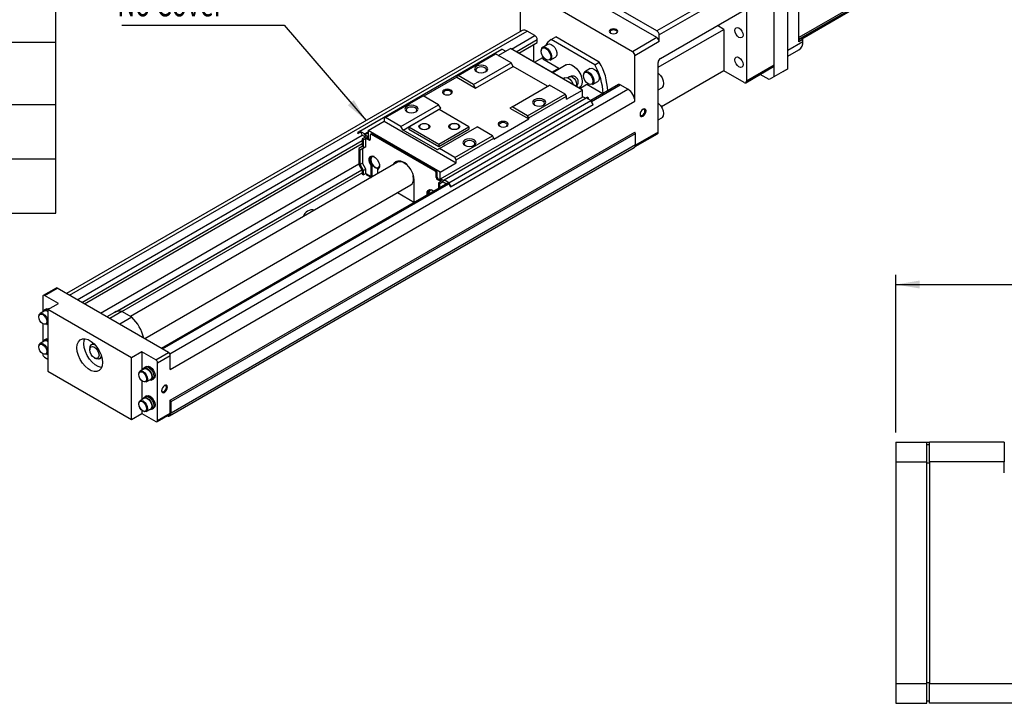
# Paper-space layout 'Layout1' of a CAD drawing. Extents: x 11 to 421, y 5 to 275.
# Tile 3 of 7: x 105 to 205, y 152 to 222. Entities that reach past the tile are written whole.
import ezdxf
from ezdxf.enums import TextEntityAlignment as Align

# ---------------------------------------------------------------- set-up
doc = ezdxf.new("R2010")
doc.units = 0
doc.layers.get('0').update_dxf_attribs({"linetype": 'CONTINUOUS'})
doc.dimstyles.new('SLDDIMSTYLE0', dxfattribs={"dimtxt": 2.116667, "dimasz": 2.4, "dimexe": 0, "dimexo": 0.0625, "dimgap": 0.529167, "dimtad": 0, "dimlfac": 2, "dimrnd": 1e-09, "dimzin": 12, "dimsah": 1, "dimcen": 0.09, "dimazin": 3, "dimtfac": 1, "dimtofl": 0, "dimtmove": 0, "dimatfit": 3})

# ---------------------------------------------------------------- blocks, each defined once
blk = doc.blocks.new('SW_TABLEANNOTATION_5')
at = {"color": 0, "linetype": 'CONTINUOUS'}
for p, q in [((0, 0), (0, -68.214)), ((93.107, 0), (0, 0)), ((93.107, -68.214), (93.107, 0)), ((0, -5.526), (93.107, -5.526)), ((35.028, -5.526), (35.028, -31.156)), ((56.027, -5.526), (56.027, -68.214)), ((0, -11.051), (93.107, -11.051)), ((74.311, -11.051), (74.311, -68.214)), ((0, -16.577), (93.107, -16.577)), ((0, -25.631), (93.107, -25.631)), ((0, -31.156), (93.107, -31.156)), ((0, -36.682), (93.107, -36.682)), ((35.028, -36.682), (35.028, -68.214)), ((0, -42.061), (35.028, -42.061)), ((56.027, -42.061), (93.107, -42.061)), ((0, -50.856), (35.028, -50.856)), ((74.311, -50.856), (93.107, -50.856)), ((0, -57.163), (35.028, -57.163)), ((56.027, -57.163), (93.107, -57.163)), ((0, -62.688), (93.107, -62.688)), ((0, -68.214), (93.107, -68.214))]:
    blk.add_line(p, q, dxfattribs=at)
for s, height, width, p in [('Technical Data', 3.5, 0.7, (29.561, -5.467)), ('Unit', 2.6458, 0.7, (42.387, -10.384)), ('Value', 2.6458, 0.7, (69.557, -10.384)), ('Ball Screw Lead', 2.64583, 0.653333, (4.077, -15.909)), ('2', 2.646, 0.7, (64.192, -15.909)), ('6', 2.646, 0.7, (82.731, -15.909)), ('mm', 2.6458, 0.7, (42.22, -15.909)), ('Max. Velocity      ', 2.64583, 0.571053, (5.934, -21.104)), ('mm/s', 2.6458, 0.7, (40.765, -22.868)), ('100', 2.6458, 0.7, (62.237, -22.868)), ('300', 2.6458, 0.7, (80.776, -22.868)), ('(w/ 17L30)', 2.6458, 0.7, (8.761, -24.632)), ('Force (w/ 17L30)', 2.64583, 0.65625, (3.444, -30.489)), ('1600', 2.6458, 0.7, (61.259, -30.489)), ('N', 2.646, 0.7, (44.222, -30.489)), ('555', 2.6458, 0.7, (80.776, -30.489)), ('Standard', 2.6458, 0.7, (57.259, -36.014)), ('P Grade', 2.6458, 0.7, (76.548, -36.014)), ('Repeatability', 2.64583, 0.7, (6.134, -41.135)), ('%%p', 2.6458, 0.7, (60.488, -41.135)), ('0.01', 2.6458, 0.7, (63.01, -41.135)), ('%%p', 2.6458, 0.7, (78.05, -41.135)), ('0.003', 2.6458, 0.7, (80.573, -41.135)), ('Positioning ', 2.64583, 0.7, (8.486, -46.459)), ('No ', 2.6458, 0.7, (62.709, -47.848)), ('0.02', 2.6458, 0.7, (80.289, -48.222)), ('Accuracy', 2.6458, 0.7, (9.028, -49.986)), ('standard ', 2.6458, 0.7, (57.455, -51.376)), ('mm', 2.6458, 0.7, (42.22, -51.449)), ('defined', 2.6458, 0.7, (58.479, -54.904)), ('Running Parallelism', 2.64583, 0.7, (1.237, -55.773)), ('0.01', 2.6458, 0.7, (80.289, -55.773)), ('Backlash', 2.6458, 0.7, (9.954, -62.021)), ('0.02', 2.6458, 0.7, (61.749, -62.021)), ('0.003', 2.6458, 0.7, (79.311, -62.021)), ('Starting Torque', 2.64583, 0.7, (4.74, -67.215)), ('N/cm', 2.6458, 0.7, (40.655, -67.215)), ('1.5', 2.6458, 0.7, (62.727, -67.215)), ('4', 2.646, 0.7, (82.731, -67.215))]:
    blk.add_text(s, height=height, dxfattribs=dict(at, width=width)).set_placement(p, align=Align.BOTTOM_LEFT)
blk = doc.blocks.new('_D_55')
at = {"color": 7, "linetype": 'CONTINUOUS'}
for p, q in [((194.256, 179.865), (194.256, 195.865)), ((369.906, 167.865), (369.906, 195.865)), ((194.256, 194.865), (281.011, 194.865)), ((369.906, 194.865), (283.151, 194.865))]:
    blk.add_line(p, q, dxfattribs=at)
for points in [[(194.256, 194.865), (196.656, 194.465), (196.656, 195.265)], [(369.906, 194.865), (367.506, 195.265), (367.506, 194.465)]]:
    blk.add_solid(points, dxfattribs=at)
at = {"color": 7, "linetype": 'CONTINUOUS', "width": 0.7}
blk.add_text('L', height=2.117, dxfattribs=at).set_placement((281.428, 193.184, 26.163), align=Align.BOTTOM_LEFT)
blk = doc.blocks.new('SW_NOTE_7')
at = {"color": 0, "linetype": 'CONTINUOUS'}
for p, q in [((-24.809, 9.669), (-8.32, 9.669)), ((-8.32, 9.669), (0, 0))]:
    blk.add_line(p, q, dxfattribs=at)
blk.add_solid([(0, 0), (-1.262, 2.08), (-1.869, 1.558)], dxfattribs=at)
at = {"color": 0, "linetype": 'CONTINUOUS', "width": 0.7}
blk.add_text('No Cover', height=2.6458, dxfattribs=at).set_placement((-25.261, 9.753), align=Align.BOTTOM_LEFT)

psp = doc.layouts.get("Layout1")

# ---------------------------------------------------------------- linework, layer by layer
at = {"color": 7, "linetype": 'CONTINUOUS'}
for p, q in [((170.0125, 220.6016), (158.8403, 227.0512)), ((181.6798, 227.337), (170.0125, 220.6016)), ((181.9155, 226.9287), (170.2483, 220.1933)), ((181.9155, 217.1302), (181.9155, 226.9287)), ((183.2826, 216.749), (183.2826, 227.0919)), ((184.3904, 219.4978), (184.3904, 227.5271)), ((170.0125, 219.9211), (158.8403, 226.3708)), ((156.1297, 224.8059), (156.1297, 220.5171)), ((167.5377, 218.4924), (156.3654, 224.9421)), ((184.71, 219.7896), (191.0865, 223.4706)), ((170.3661, 217.8118), (178.8514, 222.7102)), ((179.0871, 222.5741), (179.0871, 215.4974)), ((176.8008, 220.7639), (176.1403, 221.1451)), ((156.3368, 220.6367), (110.1107, 193.9509)), ((157.6264, 220.1314), (156.8368, 220.5872)), ((159.2692, 219.7274), (159.7406, 219.9996)), ((164.1624, 217.4469), (159.7406, 219.9996)), ((170.0125, 219.9211), (167.5377, 218.4924)), ((170.1304, 216.9132), (176.8008, 220.7639)), ((170.2483, 219.5129), (170.2483, 220.1933)), ((176.8008, 220.7639), (176.8008, 216.5451)), ((184.3904, 219.6859), (184.6399, 219.83)), ((184.6399, 219.83), (184.8029, 219.7359)), ((153.9141, 218.111), (155.1397, 218.8185)), ((162.4465, 214.6004), (155.1397, 218.8185)), ((155.9908, 218.3516), (157.8621, 219.4319)), ((155.9979, 218.3475), (157.5085, 219.2196)), ((157.5085, 219.2196), (157.8621, 219.4319)), ((157.5085, 217.4755), (157.5085, 219.2196)), ((157.8621, 219.4319), (157.8621, 219.7231)), ((158.9603, 219.2502), (158.4182, 218.9372)), ((163.691, 217.1748), (159.2692, 219.7274)), ((170.2483, 219.5129), (167.7734, 218.0842)), ((184.8029, 219.7359), (184.3904, 219.4978)), ((184.8029, 219.5318), (184.8029, 219.7359)), ((139.8497, 210.4189), (154.2747, 218.7463)), ((149.8246, 216.0632), (153.643, 218.2675)), ((155.2104, 217.3626), (153.643, 218.2675)), ((154.6447, 218.5327), (154.2747, 218.7463)), ((160.5255, 215.7338), (155.6583, 218.5436)), ((157.589, 217.429), (158.4186, 217.9079)), ((158.4267, 218.0565), (158.4162, 217.7703)), ((159.1681, 217.6381), (159.7102, 217.9511)), ((167.7734, 213.4571), (167.7734, 218.0842)), ((183.2826, 218.034), (184.4231, 218.6924)), ((151.3921, 215.1583), (155.2104, 217.3626)), ((151.6042, 214.7909), (155.4226, 216.9952)), ((155.4226, 216.9952), (155.2104, 217.3626)), ((158.9109, 214.9814), (155.4226, 216.9952)), ((158.4162, 217.7703), (160.0659, 216.8179)), ((159.3568, 216.4085), (160.0659, 216.8179)), ((160.8135, 217.1562), (159.4375, 216.3619)), ((160.0659, 216.8179), (160.0681, 216.7259)), ((163.691, 217.1748), (164.1624, 217.4469)), ((170.1304, 210.3268), (170.1304, 217.4035)), ((179.018, 215.3448), (181.8465, 216.9776)), ((181.9155, 217.1302), (179.0871, 215.4974)), ((181.8684, 216.9941), (181.8684, 215.9326)), ((149.695, 215.893), (146.3716, 213.9745)), ((149.8246, 216.0632), (149.695, 215.9883)), ((149.695, 215.9883), (149.695, 215.893)), ((149.695, 215.893), (151.6042, 214.7909)), ((151.3921, 215.1583), (149.8246, 216.0632)), ((160.6573, 215.8485), (160.4921, 215.7531)), ((161.1531, 215.9423), (160.9764, 215.8402)), ((163.25, 216.7737), (162.7079, 216.4608)), ((176.8008, 216.5451), (170.4704, 212.8907)), ((178.8514, 215.3613), (176.8008, 216.5451)), ((181.397, 215.6604), (180.4809, 216.1893)), ((182.8112, 216.4768), (181.397, 215.6604)), ((181.8684, 215.9326), (181.397, 215.6604)), ((183.2826, 216.749), (181.8684, 215.9326)), ((182.8112, 216.4768), (183.2826, 216.749)), ((151.6042, 214.7909), (151.3921, 215.1583)), ((155.3047, 212.8996), (159.1231, 215.1039)), ((160.6905, 214.199), (159.1231, 215.1039)), ((160.5043, 215.7216), (160.5255, 215.7338)), ((161.0205, 215.4481), (160.9993, 215.4358)), ((162.1165, 214.8153), (161.0205, 215.4481)), ((162.1044, 214.8223), (162.1467, 214.8468)), ((162.1715, 214.7678), (162.8943, 215.1851)), ((162.8943, 215.1851), (164.5289, 214.2415)), ((166.11, 215.1542), (163.3035, 213.534)), ((163.4579, 215.1617), (164, 215.4746)), ((167.0663, 214.6819), (166.2767, 215.1377)), ((170.1304, 214.6302), (170.4944, 214.8403)), ((142.4707, 211.8179), (146.2891, 214.0222)), ((147.8565, 213.1173), (146.2891, 214.0222)), ((148.0569, 205.5994), (162.4819, 213.9267)), ((148.4104, 205.4769), (162.8354, 213.8043)), ((156.8721, 211.9947), (160.6905, 214.199)), ((157.0018, 211.7702), (160.8202, 213.9745)), ((160.8202, 213.9745), (160.6905, 214.199)), ((160.8202, 213.6615), (162.4465, 214.6004)), ((160.8202, 213.6615), (160.8202, 213.9745)), ((162.4465, 213.9063), (162.4465, 214.6004)), ((162.7647, 213.7635), (162.4819, 213.9267)), ((162.7317, 213.7825), (162.9179, 213.89)), ((163.3115, 213.5294), (162.8354, 213.8043)), ((163.0593, 213.8083), (162.9179, 213.89)), ((162.9439, 213.7417), (163.0593, 213.8083)), ((163.0593, 213.675), (163.0593, 213.8083)), ((120.6329, 186.2435), (167.7734, 213.4571)), ((144.0382, 210.913), (147.8565, 213.1173)), ((148.0687, 212.7499), (147.8565, 213.1173)), ((148.8866, 205.2021), (163.3115, 213.5294)), ((149.0716, 204.77), (163.4965, 213.0974)), ((149.1199, 204.7979), (163.5449, 213.1253)), ((155.3047, 212.8996), (155.0926, 212.7771)), ((156.8721, 211.9947), (155.3047, 212.8996)), ((163.5449, 213.1253), (163.3115, 213.5294)), ((163.4965, 213.0974), (163.5449, 213.1253)), ((142.4707, 211.8179), (142.3411, 211.743)), ((144.0382, 210.913), (142.4707, 211.8179)), ((144.2503, 210.5456), (148.0687, 212.7499)), ((147.9037, 212.6275), (144.849, 210.864)), ((150.9207, 210.8858), (147.9037, 212.6275)), ((155.0926, 212.7771), (157.0018, 211.6749)), ((157.0018, 211.7702), (156.8721, 211.9947)), ((140.7148, 210.4911), (142.3411, 211.43)), ((142.3411, 211.743), (142.3411, 211.43)), ((142.3411, 211.43), (149.6479, 207.2119)), ((144.2503, 210.5456), (144.0382, 210.913)), ((144.849, 210.864), (144.849, 210.6191)), ((144.849, 210.864), (147.866, 209.1223)), ((145.9093, 210.894), (145.9093, 210.8259)), ((145.9369, 210.7314), (145.9093, 210.8259)), ((146.9093, 210.8259), (146.8817, 210.7314)), ((146.9093, 210.8259), (146.9093, 210.894)), ((147.866, 209.1223), (150.9207, 210.8858)), ((147.9508, 208.6543), (151.7692, 210.8586)), ((148.9452, 210.9048), (148.9452, 210.8368)), ((148.9727, 210.7422), (148.9452, 210.8368)), ((149.9452, 210.8368), (149.9176, 210.7422)), ((149.9452, 210.8368), (149.9452, 210.9048)), ((150.9207, 210.8858), (150.9207, 210.6408)), ((153.3366, 209.9537), (151.7692, 210.8586)), ((153.4662, 209.6339), (157.0018, 211.6749)), ((157.0018, 211.6749), (157.0018, 211.7702)), ((170.1304, 211.5818), (170.4944, 211.7919)), ((120.6329, 183.1134), (167.7734, 210.327)), ((120.7036, 182.991), (167.8441, 210.2046)), ((139.8497, 210.4189), (139.6164, 210.2842)), ((139.6164, 210.2842), (139.6647, 210.2004)), ((139.6647, 210.2004), (139.8757, 210.3223)), ((139.6647, 210.2004), (139.8757, 210.3222)), ((140.3258, 210.144), (139.8497, 210.4189)), ((139.8757, 210.3223), (139.9487, 210.2801)), ((139.9487, 210.2801), (140.0901, 210.0352)), ((140.0901, 210.0352), (140.4319, 209.8379)), ((140.4319, 209.8351), (140.1019, 209.6446)), ((140.3258, 210.144), (140.7148, 210.3686)), ((140.3258, 210.0624), (140.7148, 210.2869)), ((140.3258, 210.0624), (140.3258, 210.144)), ((140.6794, 209.8583), (140.3258, 210.0624)), ((140.4319, 209.8379), (140.4319, 209.8351)), ((140.9033, 209.563), (140.4319, 209.8351)), ((140.6794, 209.8583), (140.7148, 209.8787)), ((140.6794, 209.695), (140.6794, 209.8583)), ((140.7148, 210.4911), (140.7148, 209.6746)), ((148.0215, 206.273), (140.7148, 210.4911)), ((140.9269, 210.0393), (140.9269, 209.5766)), ((141.0557, 210.1701), (140.9614, 210.1156)), ((141.0447, 210.1074), (141.139, 210.1618)), ((147.503, 206.3791), (141.0447, 210.1074)), ((147.5973, 206.4336), (141.139, 210.1618)), ((147.7387, 208.5318), (144.2503, 210.5456)), ((144.849, 210.6191), (147.866, 208.8774)), ((147.866, 208.8774), (150.9207, 210.6408)), ((149.5182, 207.7494), (153.3366, 209.9537)), ((153.4662, 209.7292), (153.3366, 209.9537)), ((167.8441, 210.2046), (167.7734, 210.327)), ((167.808, 208.8734), (170.0613, 210.1742)), ((167.8441, 209.0614), (167.8441, 210.2046)), ((111.9168, 192.9083), (140.1019, 209.1792)), ((111.924, 192.9042), (140.1019, 209.1709)), ((120.7036, 181.8478), (167.8441, 209.0614)), ((140.1019, 208.8716), (139.7484, 208.6675)), ((140.1019, 208.8743), (140.0784, 208.8607)), ((140.0784, 208.8607), (140.0784, 208.858)), ((140.2434, 209.563), (140.1019, 209.6446)), ((140.1019, 209.6446), (140.1019, 208.8716)), ((140.1208, 208.6592), (140.4791, 208.8661)), ((140.4791, 209.6991), (140.2434, 209.563)), ((140.2434, 208.7301), (140.2434, 209.563)), ((140.4791, 208.8661), (140.2434, 208.7301)), ((140.4791, 208.8661), (140.4791, 209.6991)), ((140.809, 209.5086), (140.4791, 209.6991)), ((140.6794, 209.695), (140.7148, 209.7154)), ((140.7148, 209.6746), (140.6794, 209.695)), ((140.809, 209.5086), (140.9033, 209.563)), ((140.9249, 209.5528), (140.9033, 209.563)), ((147.866, 209.1223), (147.866, 208.8774)), ((149.6479, 207.5249), (153.4662, 209.7292)), ((153.4662, 209.6339), (153.4662, 209.7292)), ((120.5655, 181.5426), (167.706, 208.7562)), ((139.7484, 208.6675), (139.7484, 207.0589)), ((139.8851, 208.5232), (140.2434, 208.7301)), ((140.1208, 208.6592), (139.8851, 208.5232)), ((139.8851, 207.0426), (139.8851, 208.5232)), ((140.1208, 208.6592), (140.1208, 207.1787)), ((141.2088, 207.8877), (141.1052, 207.828)), ((147.9508, 208.6543), (147.7387, 208.5318)), ((149.5182, 207.7494), (147.9508, 208.6543)), ((143.7015, 207.2777), (116.5892, 191.6261)), ((139.7484, 207.0589), (140.1019, 206.4465)), ((140.1208, 207.1787), (139.8851, 207.0426)), ((140.2434, 206.4221), (139.8851, 207.0426)), ((140.4791, 206.5582), (140.1208, 207.1787)), ((141.0094, 206.9161), (141.1037, 206.9705)), ((141.0094, 205.8274), (141.0094, 206.9161)), ((141.1037, 205.8818), (141.1037, 206.9705)), ((148.0215, 206.273), (149.6479, 207.2119)), ((149.6479, 207.5249), (149.5182, 207.7494)), ((149.6479, 207.2119), (149.6479, 207.5249)), ((115.1666, 192.1224), (140.0713, 206.4996)), ((140.1019, 206.4465), (140.1019, 206.0791)), ((140.1019, 206.0791), (140.2434, 205.9974)), ((140.4791, 206.5582), (140.2434, 206.4221)), ((140.2434, 205.9974), (140.2434, 206.4221)), ((140.4791, 206.1335), (140.2434, 205.9974)), ((140.4791, 206.1335), (140.4791, 206.5582)), ((140.4791, 206.1335), (141.0094, 205.8274)), ((140.4814, 206.1322), (140.5498, 206.0137)), ((140.5498, 206.0137), (141.0309, 205.736)), ((141.0094, 205.8274), (141.1037, 205.8818)), ((141.6458, 206.5487), (141.7401, 206.6031)), ((141.6458, 206.5487), (141.6458, 206.0909)), ((141.7385, 206.731), (141.8458, 206.7929)), ((145.311, 205.5787), (145.2776, 205.8848)), ((147.503, 206.3791), (147.5973, 206.4336)), ((147.6208, 206.175), (147.7151, 206.2294)), ((147.6208, 205.7123), (147.6208, 206.175)), ((147.7151, 205.7667), (147.7151, 206.2294)), ((148.0215, 205.4565), (148.0215, 206.273)), ((118.0304, 189.379), (145.0348, 204.9682)), ((148.8078, 205.1659), (119.7458, 188.3887)), ((145.3345, 205.4562), (145.3345, 203.3305)), ((147.6208, 205.7123), (147.7151, 205.7667)), ((147.7387, 205.5082), (147.833, 205.5626)), ((148.0687, 205.3177), (147.7387, 205.5082)), ((148.3044, 205.2905), (147.833, 205.5626)), ((148.0687, 205.3177), (147.833, 205.1816)), ((147.833, 205.1816), (147.833, 204.6031)), ((147.9744, 205.1), (147.833, 205.1816)), ((148.3044, 205.2905), (147.9744, 205.1)), ((147.9744, 204.6847), (147.9744, 205.1)), ((148.0215, 205.4565), (148.0569, 205.4769)), ((148.0569, 205.4361), (148.0215, 205.4565)), ((148.0569, 205.5994), (148.0569, 205.4361)), ((148.4104, 205.3953), (148.0569, 205.5994)), ((148.3044, 205.2932), (148.6461, 205.0959)), ((148.3044, 205.2905), (148.3044, 205.2932)), ((148.4104, 205.4769), (148.4104, 205.3953)), ((148.8866, 205.2021), (148.4104, 205.4769)), ((148.6461, 205.0959), (148.7876, 205.1776)), ((148.6461, 205.0959), (148.7876, 205.1775)), ((148.7876, 205.1776), (148.8606, 205.1354)), ((148.8606, 205.1354), (149.0716, 204.77)), ((149.1199, 204.7979), (148.8866, 205.2021)), ((143.6978, 204.1964), (145.4132, 203.2062)), ((147.1013, 204.486), (146.9978, 204.4263)), ((149.0716, 204.77), (149.1199, 204.7979)), ((145.3345, 203.3305), (145.4815, 203.2456)), ((109.041, 194.5087), (107.7447, 193.7603)), ((107.8696, 193.7479), (109.166, 194.4963)), ((120.4561, 187.9786), (109.166, 194.4963)), ((107.6929, 193.6458), (107.6929, 192.0774)), ((109.2721, 192.9383), (107.8696, 193.7479)), ((108.2114, 192.326), (109.2721, 192.9383)), ((107.8476, 192.1667), (107.4234, 191.9218)), ((107.9793, 192.3197), (107.8143, 192.2244)), ((108.0888, 192.4022), (107.971, 192.3341)), ((116.6967, 187.4276), (108.2114, 192.326)), ((108.2114, 192.326), (108.2114, 186.0659)), ((114.9754, 192.0416), (114.1968, 191.5921)), ((115.7303, 192.1219), (114.5047, 191.4143)), ((116.7203, 191.5504), (115.7303, 192.1219)), ((107.6929, 190.8862), (107.6929, 189.0289)), ((108.0567, 190.8248), (108.2114, 190.9141)), ((116.7203, 191.5504), (115.4946, 190.8429)), ((107.8476, 189.1183), (107.4234, 188.8734)), ((107.9793, 189.2713), (107.8143, 189.176)), ((108.0888, 189.3537), (107.971, 189.2857)), ((108.0888, 189.3537), (108.2114, 189.3872)), ((112.7445, 188.8293), (112.6267, 188.7612)), ((108.0567, 187.7764), (108.2114, 187.8657)), ((112.4541, 188.3797), (112.4541, 188.2436)), ((117.7574, 188.0399), (116.6967, 187.4276)), ((119.1598, 187.2303), (117.7574, 188.0399)), ((117.7574, 188.0399), (117.7574, 186.1856)), ((119.1598, 187.2303), (120.4561, 187.9786)), ((107.8696, 187.4878), (108.2114, 187.2905)), ((112.9254, 187.4272), (113.0432, 187.3591)), ((113.4599, 187.3178), (113.5778, 187.3859)), ((116.6967, 181.1674), (116.6967, 187.4276)), ((119.3366, 186.9241), (120.6329, 187.6725)), ((119.3366, 181.0722), (119.3366, 186.9241)), ((120.6329, 186.2435), (120.6329, 187.6725)), ((108.2114, 186.0659), (116.6967, 181.1674)), ((117.9828, 186.3158), (117.5586, 186.0709)), ((118.1145, 186.4688), (117.9495, 186.3735)), ((118.224, 186.5512), (118.1062, 186.4832)), ((117.7574, 185.0915), (117.7574, 183.1916)), ((118.1918, 184.9739), (118.6161, 185.2188)), ((118.6494, 185.161), (118.8144, 185.2563)), ((118.8228, 185.2419), (118.9406, 185.3099)), ((117.9828, 183.3218), (117.5586, 183.0769)), ((118.1145, 183.4748), (117.9495, 183.3795)), ((118.224, 183.5572), (118.1062, 183.4892)), ((120.6329, 181.8206), (120.6329, 183.1134)), ((120.7036, 182.991), (120.6329, 183.1134)), ((120.7036, 181.8478), (120.7036, 182.991)), ((117.7574, 182.0975), (117.7574, 181.7797)), ((118.1918, 181.9799), (118.6161, 182.2248)), ((118.6494, 182.1671), (118.8144, 182.2623)), ((118.8228, 182.2479), (118.9406, 182.3159)), ((116.6967, 181.1674), (117.7574, 181.7797)), ((117.7574, 181.7797), (119.1598, 180.9701)), ((119.2848, 180.9577), (120.5811, 181.7061)), ((119.3366, 181.0722), (120.6329, 181.8206)), ((194.256, 178.8652), (197.406, 178.8652)), ((194.256, 178.8652), (194.256, 176.8652)), ((197.406, 176.8652), (197.406, 178.8652)), ((197.406, 178.8652), (197.656, 178.8652)), ((205.256, 178.8652), (197.656, 178.8652)), ((197.656, 176.8652), (197.656, 178.8652)), ((205.256, 178.8652), (205.256, 176.8652)), ((197.406, 178.6152), (197.656, 178.6152)), ((194.256, 176.8652), (194.256, 154.3652)), ((194.256, 176.8652), (197.406, 176.8652)), ((197.406, 154.3652), (197.406, 176.8652)), ((197.656, 176.8652), (197.656, 154.3652)), ((205.256, 176.8652), (197.656, 176.8652)), ((205.256, 175.7652), (205.256, 176.8652)), ((197.406, 176.7617), (197.656, 176.7617)), ((194.256, 154.3652), (194.256, 152.3652)), ((194.256, 154.3652), (197.406, 154.3652)), ((197.406, 154.4688), (197.656, 154.4688)), ((197.406, 152.3652), (197.406, 154.3652)), ((197.656, 154.3652), (206.256, 154.3652)), ((197.656, 152.3652), (197.656, 154.3652)), ((194.256, 152.3652), (197.406, 152.3652)), ((197.406, 152.6152), (197.656, 152.6152)), ((206.256, 152.3652), (197.656, 152.3652))]:
    psp.add_line(p, q, dxfattribs=at)
at = {"color": 8, "linetype": 'CONTINUOUS'}
for p, q in [((191.8857, 224.2569), (184.3904, 219.9299)), ((184.3904, 219.7707), (191.824, 224.0621)), ((110.4036, 193.7819), (156.8368, 220.5872)), ((155.2459, 218.7572), (157.6264, 220.1314)), ((155.7386, 218.4973), (157.8621, 219.7231)), ((183.2826, 218.6541), (184.8029, 219.5318)), ((155.6583, 218.5436), (155.6371, 218.5314)), ((162.1165, 214.8153), (162.0953, 214.8031)), ((163.3563, 213.4518), (166.2767, 215.1377)), ((120.5812, 187.8466), (167.0663, 214.6819)), ((111.1932, 193.3261), (140.1137, 210.0215)), ((170.1304, 210.3268), (167.8415, 209.0054)), ((111.6646, 193.0539), (140.1019, 209.4704)), ((113.5388, 191.9719), (139.7484, 207.1024)), ((115.0267, 192.0688), (140.0595, 206.52)), ((115.7144, 192.1256), (140.1019, 206.2043)), ((119.8434, 188.3324), (148.883, 205.0966))]:
    psp.add_line(p, q, dxfattribs=at)
at = {"color": 7, "linetype": 'CONTINUOUS', "flags": 128}
for points in [[(165.2985, 220.7376), (165.2046, 220.6564), (165.1716, 220.5607), (165.2046, 220.4649), (165.2985, 220.3838), (165.4391, 220.3295), (165.6049, 220.3105), (165.7707, 220.3295), (165.9113, 220.3838), (166.0053, 220.4649), (166.0382, 220.5607), (166.0053, 220.6564), (165.9113, 220.7376), (165.7707, 220.7918), (165.6049, 220.8108), (165.4391, 220.7918), (165.2985, 220.7376)], [(178.7453, 220.1857), (178.7139, 220.0215), (178.6245, 219.9186), (178.4907, 219.8926), (178.3328, 219.9475), (178.175, 220.0749), (178.0412, 220.2554), (177.9518, 220.4615), (177.9204, 220.6619), (177.9518, 220.8261), (178.0412, 220.929), (178.175, 220.955), (178.3328, 220.9001), (178.4907, 220.7727), (178.6245, 220.5922), (178.7139, 220.3861), (178.7453, 220.1857)], [(165.3559, 220.6381), (165.2796, 220.5722), (165.2527, 220.4944), (165.2796, 220.4166), (165.3301, 220.3672)], [(165.8797, 220.3672), (165.9303, 220.4166), (165.9571, 220.4944), (165.9303, 220.5722), (165.8539, 220.6381), (165.7397, 220.6822), (165.6049, 220.6977), (165.4701, 220.6822), (165.3559, 220.6381)], [(158.2628, 218.5394), (158.2996, 218.7317), (158.4043, 218.8522), (158.5611, 218.8827), (158.746, 218.8184), (158.9309, 218.6692), (159.0876, 218.4578), (159.1924, 218.2163), (159.2292, 217.9815), (159.1924, 217.7892), (159.0876, 217.6687), (158.9309, 217.6382), (158.746, 217.7025), (158.5611, 217.8517), (158.4043, 218.0631), (158.2996, 218.3046), (158.2628, 218.5394)], [(158.9603, 219.2502), (159.0988, 219.2853), (159.2863, 219.2387), (159.4804, 219.1059), (159.6548, 218.9048), (159.7861, 218.6627), (159.8565, 218.4122), (159.8565, 218.1872), (159.7861, 218.0179), (159.7102, 217.9511)], [(178.7453, 217.1917), (178.7139, 217.0275), (178.6245, 216.9246), (178.4907, 216.8986), (178.3328, 216.9535), (178.175, 217.0809), (178.0412, 217.2614), (177.9518, 217.4675), (177.9204, 217.6679), (177.9518, 217.8321), (178.0412, 217.935), (178.175, 217.961), (178.3328, 217.9061), (178.4907, 217.7788), (178.6245, 217.5982), (178.7139, 217.3921), (178.7453, 217.1917)], [(151.6985, 217.0225), (151.554, 216.8976), (151.5032, 216.7503), (151.554, 216.603), (151.6985, 216.4782), (151.9148, 216.3948), (152.1699, 216.3655), (152.425, 216.3948), (152.6413, 216.4782), (152.7858, 216.603), (152.8366, 216.7503), (152.7858, 216.8976), (152.6413, 217.0225), (152.425, 217.1059), (152.1699, 217.1352), (151.9148, 217.1059), (151.6985, 217.0225)], [(151.7878, 216.8677), (151.6707, 216.7665), (151.6296, 216.6472), (151.6707, 216.5278), (151.7478, 216.4524)], [(152.592, 216.4524), (152.6691, 216.5278), (152.7102, 216.6472), (152.6691, 216.7665), (152.552, 216.8677), (152.3767, 216.9353), (152.1699, 216.9591), (151.9631, 216.9353), (151.7878, 216.8677)], [(160.8135, 217.1562), (160.8627, 217.1807), (161.0885, 217.2179), (161.346, 217.1566), (161.6143, 217.0017), (161.8718, 216.7657), (162.0975, 216.4679), (162.2733, 216.1322), (162.3847, 215.786), (162.4229, 215.4572), (162.3847, 215.1725), (162.2733, 214.955), (162.1467, 214.8468)], [(163.25, 216.7737), (163.3886, 216.8089), (163.5761, 216.7622), (163.7701, 216.6294), (163.9446, 216.4284), (164.0759, 216.1863), (164.1463, 215.9358), (164.1463, 215.7107), (164.0759, 215.5415), (164, 215.4746)], [(160.6573, 215.8485), (160.7959, 215.8836), (160.9834, 215.837), (161.1774, 215.7042), (161.3519, 215.5032), (161.4832, 215.2611), (161.5194, 215.1601)], [(162.5526, 216.063), (162.5894, 216.2552), (162.6941, 216.3758), (162.8509, 216.4063), (163.0358, 216.342), (163.2207, 216.1928), (163.3774, 215.9813), (163.4822, 215.7398), (163.519, 215.5051), (163.4822, 215.3128), (163.3774, 215.1922), (163.2207, 215.1618), (163.0358, 215.226), (162.8509, 215.3753), (162.6941, 215.5867), (162.5894, 215.8282), (162.5526, 216.063)], [(170.1304, 216.3203), (170.1487, 216.3064), (170.3602, 216.0953), (170.5327, 215.8287), (170.6452, 215.5386), (170.6843, 215.26), (170.6452, 215.0266), (170.5327, 214.8664), (170.4944, 214.8403)], [(148.3987, 214.6004), (148.2903, 214.5068), (148.2522, 214.3963), (148.2903, 214.2858), (148.3987, 214.1922), (148.5609, 214.1296), (148.7522, 214.1077), (148.9435, 214.1296), (149.1058, 214.1922), (149.2141, 214.2858), (149.2522, 214.3963), (149.2141, 214.5068), (149.1058, 214.6004), (148.9435, 214.663), (148.7522, 214.6849), (148.5609, 214.663), (148.3987, 214.6004)], [(148.4624, 214.49), (148.3736, 214.4132), (148.3424, 214.3227), (148.3736, 214.2321), (148.4355, 214.1725)], [(149.0708, 214.1738), (149.1308, 214.2321), (149.162, 214.3227), (149.1308, 214.4132), (149.042, 214.49), (148.909, 214.5413), (148.7522, 214.5593), (148.5954, 214.5413), (148.4624, 214.49)], [(144.6274, 212.9404), (144.4829, 212.8156), (144.4322, 212.6683), (144.4829, 212.521), (144.6274, 212.3961), (144.8437, 212.3127), (145.0988, 212.2834), (145.3539, 212.3127), (145.5702, 212.3961), (145.7147, 212.521), (145.7655, 212.6683), (145.7147, 212.8156), (145.5702, 212.9404), (145.3539, 213.0238), (145.0988, 213.0531), (144.8437, 213.0238), (144.6274, 212.9404)], [(145.5209, 212.3704), (145.598, 212.4458), (145.6392, 212.5651), (145.598, 212.6845), (145.4809, 212.7857), (145.3056, 212.8533), (145.0988, 212.877), (144.892, 212.8533), (144.7167, 212.7857)], [(157.591, 213.6208), (157.4465, 213.4959), (157.3958, 213.3486), (157.4465, 213.2013), (157.591, 213.0765), (157.8073, 212.9931), (158.0624, 212.9638), (158.3176, 212.9931), (158.5338, 213.0765), (158.6784, 213.2013), (158.7291, 213.3486), (158.6784, 213.4959), (158.5338, 213.6208), (158.3176, 213.7042), (158.0624, 213.7335), (157.8073, 213.7042), (157.591, 213.6208)], [(157.6804, 213.466), (157.5632, 213.3648), (157.5221, 213.2455), (157.5632, 213.1261), (157.6403, 213.0507)], [(158.4845, 213.0507), (158.5616, 213.1261), (158.6028, 213.2455), (158.5616, 213.3648), (158.4445, 213.466), (158.2692, 213.5336), (158.0624, 213.5574), (157.8557, 213.5336), (157.6804, 213.466)], [(170.1304, 213.2719), (170.1487, 213.2579), (170.3602, 213.0469), (170.5327, 212.7803), (170.6452, 212.4902), (170.6843, 212.2116), (170.6452, 211.9782), (170.5327, 211.818), (170.4944, 211.7919)], [(144.7167, 212.7857), (144.5996, 212.6845), (144.5585, 212.5651), (144.5996, 212.4458), (144.6767, 212.3704)], [(168.9047, 212.4772), (168.8814, 212.5991), (168.815, 212.6756), (168.7156, 212.6949), (168.5983, 212.6541), (168.4811, 212.5595), (168.3817, 212.4254), (168.3152, 212.2723), (168.2919, 212.1234), (168.3152, 212.0014), (168.3817, 211.925), (168.4811, 211.9057), (168.5983, 211.9464), (168.7156, 212.0411), (168.815, 212.1752), (168.8814, 212.3283), (168.9047, 212.4772)], [(168.2934, 212.1591), (168.3109, 212.0906), (168.3649, 212.0284), (168.4456, 212.0127), (168.5409, 212.0458), (168.6362, 212.1228), (168.717, 212.2317), (168.771, 212.3562), (168.79, 212.4772)], [(168.79, 212.4772), (168.771, 212.5763), (168.717, 212.6384), (168.6362, 212.6541), (168.5681, 212.6349)], [(146.0204, 211.1185), (146.1988, 211.1873), (146.4093, 211.2115), (146.6198, 211.1873), (146.7982, 211.1185), (146.9175, 211.0155), (146.9593, 210.894), (146.9175, 210.7724), (146.7982, 210.6694), (146.6198, 210.6006), (146.4093, 210.5764), (146.1988, 210.6006), (146.0204, 210.6694), (145.9012, 210.7724), (145.8593, 210.894), (145.9012, 211.0155), (146.0204, 211.1185)], [(145.8625, 210.8599), (145.9012, 210.9474), (145.9369, 210.9885)], [(146.0558, 211.0981), (145.9474, 211.0044), (145.9093, 210.894), (145.9474, 210.7835), (146.0558, 210.6898), (146.218, 210.6273), (146.4093, 210.6053), (146.6007, 210.6273), (146.7629, 210.6898), (146.8713, 210.7835), (146.9093, 210.894), (146.8713, 211.0044), (146.7629, 211.0981), (146.6007, 211.1606), (146.4093, 211.1826), (146.218, 211.1606), (146.0558, 211.0981)], [(146.8817, 210.9885), (146.9175, 210.9474), (146.9562, 210.8599)], [(149.0563, 211.1293), (149.2347, 211.1982), (149.4452, 211.2223), (149.6556, 211.1982), (149.8341, 211.1293), (149.9533, 211.0263), (149.9952, 210.9048), (149.9533, 210.7833), (149.8341, 210.6803), (149.6556, 210.6115), (149.4452, 210.5873), (149.2347, 210.6115), (149.0563, 210.6803), (148.937, 210.7833), (148.8952, 210.9048), (148.937, 211.0263), (149.0563, 211.1293)], [(148.8983, 210.8708), (148.937, 210.9583), (148.9727, 210.9994)], [(149.0916, 211.1089), (148.9832, 211.0153), (148.9452, 210.9048), (148.9832, 210.7944), (149.0916, 210.7007), (149.2538, 210.6382), (149.4452, 210.6162), (149.6365, 210.6382), (149.7987, 210.7007), (149.9071, 210.7944), (149.9452, 210.9048), (149.9071, 211.0153), (149.7987, 211.1089), (149.6365, 211.1715), (149.4452, 211.1935), (149.2538, 211.1715), (149.0916, 211.1089)], [(149.9176, 210.9994), (149.9533, 210.9583), (149.992, 210.8708)], [(154.0555, 211.3348), (153.9471, 211.2411), (153.9091, 211.1307), (153.9471, 211.0202), (154.0555, 210.9266), (154.2177, 210.864), (154.4091, 210.842), (154.6004, 210.864), (154.7626, 210.9266), (154.871, 211.0202), (154.9091, 211.1307), (154.871, 211.2411), (154.7626, 211.3348), (154.6004, 211.3973), (154.4091, 211.4193), (154.2177, 211.3973), (154.0555, 211.3348)], [(154.1193, 211.2243), (154.0304, 211.1476), (153.9992, 211.057), (154.0304, 210.9665), (154.0905, 210.9082)], [(154.7276, 210.9082), (154.7877, 210.9665), (154.8189, 211.057), (154.7877, 211.1476), (154.6989, 211.2243), (154.5659, 211.2756), (154.4091, 211.2936), (154.2522, 211.2756), (154.1193, 211.2243)], [(150.52, 209.5387), (150.3755, 209.4139), (150.3247, 209.2666), (150.3755, 209.1193), (150.52, 208.9944), (150.7363, 208.911), (150.9914, 208.8817), (151.2465, 208.911), (151.4628, 208.9944), (151.6073, 209.1193), (151.658, 209.2666), (151.6073, 209.4139), (151.4628, 209.5387), (151.2465, 209.6221), (150.9914, 209.6514), (150.7363, 209.6221), (150.52, 209.5387)], [(150.6093, 209.384), (150.4922, 209.2828), (150.451, 209.1634), (150.4922, 209.0441), (150.5693, 208.9687)], [(151.4135, 208.9687), (151.4906, 209.0441), (151.5317, 209.1634), (151.4906, 209.2828), (151.3734, 209.384), (151.1982, 209.4516), (150.9914, 209.4753), (150.7846, 209.4516), (150.6093, 209.384)], [(141.0094, 206.9161), (140.8735, 207.168), (140.8039, 207.4279), (140.8107, 207.6577), (140.8929, 207.8241), (141.0385, 207.9026), (141.2263, 207.8819), (141.4289, 207.765), (141.6167, 207.5689), (141.7623, 207.3222), (141.8445, 207.0609), (141.8513, 206.8232), (141.7816, 206.6438), (141.6458, 206.5487)], [(141.1037, 206.9705), (140.9678, 207.2224), (140.8982, 207.4823), (140.905, 207.7122), (140.9872, 207.8785), (141.0027, 207.8939)], [(141.8229, 206.7176), (141.7702, 206.6761), (141.6104, 206.6451), (141.4219, 206.7106), (141.2333, 206.8627), (141.0735, 207.0783), (140.9667, 207.3245), (140.9292, 207.5638), (140.9667, 207.7599), (141.0735, 207.8828), (141.1261, 207.9051)], [(141.309, 207.8451), (141.2505, 207.8562), (141.1052, 207.8279), (141.0081, 207.7162), (140.974, 207.538), (141.0081, 207.3204), (141.1052, 207.0966), (141.2505, 206.9006), (141.4219, 206.7623), (141.5932, 206.7027), (141.7385, 206.731), (141.8356, 206.8427), (141.8579, 206.9097)], [(143.2636, 207.0249), (143.3553, 207.2112), (143.5239, 207.3676), (143.7435, 207.4354), (143.9993, 207.4101), (144.2739, 207.2933), (144.5484, 207.0931), (144.8042, 206.8231), (145.0239, 206.5016), (145.1924, 206.1507), (145.2984, 205.7941), (145.3345, 205.4562)], [(143.3579, 207.0793), (143.4496, 207.2656), (143.5725, 207.3923)], [(146.7087, 203.954), (146.6965, 204.0262), (146.7033, 204.256), (146.7855, 204.4224), (146.9311, 204.5009), (147.1189, 204.4802), (147.3214, 204.3633), (147.3604, 204.3303)], [(146.8345, 204.0267), (146.8218, 204.1621), (146.8593, 204.3582), (146.9661, 204.4811), (147.0186, 204.5034)], [(147.2016, 204.4434), (147.143, 204.4545), (146.9978, 204.4262), (146.9007, 204.3145), (146.8666, 204.1363), (146.8726, 204.0486)], [(107.2922, 191.6318), (107.3263, 191.81), (107.4233, 191.9218), (107.4234, 191.9218)], [(107.2922, 191.5774), (107.3227, 191.7368), (107.4095, 191.8368), (107.5395, 191.8621), (107.6929, 191.8088), (107.8462, 191.685), (107.9762, 191.5097), (108.0631, 191.3094), (108.0936, 191.1147), (108.0631, 190.9553), (107.9762, 190.8553), (107.8462, 190.8301), (107.6929, 190.8834), (107.5395, 191.0071), (107.4095, 191.1824), (107.3227, 191.3827), (107.2922, 191.5774)], [(107.6986, 192.0806), (107.707, 192.1009), (107.8143, 192.2244), (107.9749, 192.2556), (108.1643, 192.1898), (108.2114, 192.16)], [(107.9793, 192.3197), (108.1398, 192.3509), (108.2234, 192.3329)], [(108.0888, 192.4022), (108.2532, 192.4341), (108.3563, 192.4096)], [(107.2922, 188.5834), (107.3263, 188.7616), (107.4233, 188.8733), (107.4234, 188.8734)], [(107.6986, 189.0322), (107.707, 189.0525), (107.8143, 189.176), (107.9749, 189.2072), (108.1643, 189.1414), (108.2114, 189.1115)], [(107.9793, 189.2713), (108.1398, 189.3024), (108.2114, 189.2882)], [(111.1577, 188.4477), (111.1954, 188.7842), (111.3062, 189.0577), (111.4837, 189.2522), (111.7176, 189.3565), (111.9944, 189.3644), (112.2978, 189.2756), (112.6103, 189.0952), (112.9138, 188.8337), (113.1905, 188.5062), (113.4244, 188.1319), (113.6019, 187.7324), (113.7127, 187.331), (113.7504, 186.951), (113.7127, 186.6145), (113.6019, 186.341), (113.4244, 186.1465), (113.1905, 186.0422), (112.9138, 186.0343), (112.6103, 186.1231), (112.2978, 186.3035), (111.9944, 186.565), (111.7176, 186.8925), (111.4837, 187.2668), (111.3062, 187.6663), (111.1954, 188.0677), (111.1577, 188.4477)], [(111.8648, 188.8559), (111.9025, 189.1924), (111.9619, 189.3684)], [(113.6533, 186.4385), (113.6209, 186.4425), (113.3174, 186.5313), (113.0049, 186.7117), (112.7015, 186.9732), (112.4247, 187.3007), (112.1908, 187.675), (112.0133, 188.0745), (111.9025, 188.4759), (111.8648, 188.8559)], [(112.7445, 188.8293), (112.8665, 188.8669), (112.8795, 188.8678)], [(107.2922, 188.529), (107.3227, 188.6884), (107.4095, 188.7884), (107.5395, 188.8137), (107.6929, 188.7604), (107.8462, 188.6366), (107.9762, 188.4613), (108.0631, 188.261), (108.0936, 188.0663), (108.0631, 187.9069), (107.9762, 187.8069), (107.8462, 187.7816), (107.6929, 187.8349), (107.5395, 187.9587), (107.4095, 188.134), (107.3227, 188.3343), (107.2922, 188.529)], [(112.4541, 188.3797), (112.4896, 188.5919), (112.5919, 188.7375), (112.7487, 188.7989), (112.941, 188.7687), (112.9981, 188.7441)], [(112.4541, 188.2436), (112.4899, 188.4312), (112.5921, 188.5488), (112.7451, 188.5786), (112.9255, 188.5159), (113.1059, 188.3703), (113.2588, 188.164), (113.361, 187.9284), (113.3969, 187.6994), (113.361, 187.5118), (113.2588, 187.3941), (113.1059, 187.3644), (112.9255, 187.4271), (112.7451, 187.5727), (112.5921, 187.779), (112.4899, 188.0146), (112.4541, 188.2436)], [(113.6308, 187.648), (113.597, 187.4871), (113.4947, 187.3416), (113.3379, 187.2802), (113.1456, 187.3103), (113.0432, 187.3591)], [(113.6787, 187.4834), (113.6126, 187.4096), (113.5778, 187.3859)], [(117.4274, 185.7809), (117.4615, 185.9591), (117.5585, 186.0708), (117.5586, 186.0709)], [(117.4274, 185.7265), (117.4579, 185.8859), (117.5447, 185.9859), (117.6747, 186.0111), (117.8281, 185.9578), (117.9814, 185.8341), (118.1114, 185.6588), (118.1983, 185.4585), (118.2288, 185.2638), (118.1983, 185.1044), (118.1114, 185.0044), (117.9814, 184.9791), (117.8281, 185.0324), (117.6747, 185.1562), (117.5447, 185.3315), (117.4579, 185.5318), (117.4274, 185.7265)], [(117.8337, 186.2297), (117.8422, 186.25), (117.9495, 186.3735), (118.1101, 186.4047), (118.2995, 186.3389), (118.4889, 186.186), (118.6495, 185.9694), (118.7568, 185.722), (118.7944, 185.4815), (118.7568, 185.2846), (118.6495, 185.1611), (118.4889, 185.1299), (118.467, 185.1327)], [(117.9828, 186.3158), (118.1281, 186.344), (118.2995, 186.2844), (118.4709, 186.1461), (118.6161, 185.9501), (118.7132, 185.7263), (118.7473, 185.5087), (118.7132, 185.3305), (118.6161, 185.2188), (118.6161, 185.2188)], [(118.0377, 186.4244), (118.1061, 186.4832), (118.2705, 186.5151), (118.4645, 186.4477), (118.6584, 186.2912), (118.8228, 186.0695), (118.9326, 185.8162), (118.9712, 185.57), (118.9326, 185.3683), (118.8228, 185.2419), (118.7376, 185.2119)], [(118.1145, 186.4688), (118.275, 186.4999), (118.4645, 186.4341), (118.6539, 186.2812), (118.8145, 186.0646), (118.9218, 185.8173), (118.9594, 185.5768), (118.9218, 185.3798), (118.8145, 185.2563), (118.8144, 185.2563)], [(118.224, 186.5512), (118.3884, 186.5832), (118.5823, 186.5157), (118.7762, 186.3592), (118.9406, 186.1375), (119.0505, 185.8842), (119.0891, 185.638), (119.0505, 185.4363), (118.9406, 185.3099), (118.9406, 185.3099)], [(120.3501, 184.4472), (120.3268, 184.5691), (120.2603, 184.6455), (120.1609, 184.6649), (120.0437, 184.6241), (119.9264, 184.5295), (119.827, 184.3954), (119.7606, 184.2422), (119.7373, 184.0934), (119.7606, 183.9714), (119.827, 183.895), (119.9264, 183.8757), (120.0437, 183.9164), (120.1609, 184.0111), (120.2603, 184.1451), (120.3268, 184.2983), (120.3501, 184.4472)], [(119.7387, 184.1291), (119.7562, 184.0605), (119.8102, 183.9984), (119.891, 183.9827), (119.9863, 184.0158), (120.0816, 184.0927), (120.1624, 184.2017), (120.2163, 184.3262), (120.2353, 184.4472)], [(120.2353, 184.4472), (120.2163, 184.5463), (120.1624, 184.6084), (120.0816, 184.6241), (120.0134, 184.6049)], [(117.4274, 182.7869), (117.4615, 182.9651), (117.5585, 183.0769), (117.5586, 183.0769)], [(117.4274, 182.7325), (117.4579, 182.8919), (117.5447, 182.9919), (117.6747, 183.0172), (117.8281, 182.9639), (117.9814, 182.8401), (118.1114, 182.6648), (118.1983, 182.4645), (118.2288, 182.2698), (118.1983, 182.1104), (118.1114, 182.0104), (117.9814, 181.9852), (117.8281, 182.0385), (117.6747, 182.1622), (117.5447, 182.3375), (117.4579, 182.5378), (117.4274, 182.7325)], [(117.8337, 183.2357), (117.8422, 183.256), (117.9495, 183.3795), (118.1101, 183.4107), (118.2995, 183.3449), (118.4889, 183.192), (118.6495, 182.9754), (118.7568, 182.728), (118.7944, 182.4876), (118.7568, 182.2906), (118.6495, 182.1671), (118.4889, 182.1359), (118.467, 182.1387)], [(117.9828, 183.3218), (118.1281, 183.35), (118.2995, 183.2904), (118.4709, 183.1521), (118.6161, 182.9562), (118.7132, 182.7323), (118.7473, 182.5148), (118.7132, 182.3365), (118.6161, 182.2248), (118.6161, 182.2248)], [(118.0377, 183.4304), (118.1061, 183.4892), (118.2705, 183.5211), (118.4645, 183.4537), (118.6584, 183.2972), (118.8228, 183.0755), (118.9326, 182.8222), (118.9712, 182.576), (118.9326, 182.3743), (118.8228, 182.2479), (118.7376, 182.218)], [(118.1145, 183.4748), (118.275, 183.506), (118.4645, 183.4401), (118.6539, 183.2873), (118.8145, 183.0707), (118.9218, 182.8233), (118.9594, 182.5828), (118.9218, 182.3858), (118.8145, 182.2623), (118.8144, 182.2623)], [(118.224, 183.5572), (118.3884, 183.5892), (118.5823, 183.5218), (118.7762, 183.3653), (118.9406, 183.1435), (119.0505, 182.8902), (119.0891, 182.644), (119.0505, 182.4424), (118.9406, 182.3159), (118.9406, 182.3159)], [(118.1918, 181.9799), (118.0466, 181.9517), (117.8752, 182.0112), (117.7038, 182.1495), (117.5585, 182.3455), (117.4615, 182.5693), (117.4274, 182.7869)], [(120.2983, 181.5428), (120.3242, 181.533), (120.4126, 181.5129), (120.4941, 181.5161), (120.5656, 181.5426), (120.6242, 181.5912), (120.6678, 181.6602), (120.6946, 181.7468), (120.7036, 181.8478)]]:
    psp.add_lwpolyline(points, dxfattribs=at)
at = {"color": 8, "linetype": 'CONTINUOUS', "flags": 128}
for points in [[(158.4182, 218.9372), (158.5567, 218.9723), (158.7442, 218.9257), (158.9383, 218.7929), (159.1127, 218.5919), (159.244, 218.3498), (159.3144, 218.0993), (159.3144, 217.8742), (159.244, 217.705), (159.1681, 217.6381)], [(161.1531, 215.9423), (161.2869, 215.9683), (161.4448, 215.9134), (161.6026, 215.786), (161.7364, 215.6055), (161.8259, 215.3994), (161.8572, 215.199), (161.8259, 215.0348), (161.8041, 214.9957)], [(162.7079, 216.4608), (162.8465, 216.4959), (163.034, 216.4493), (163.228, 216.3165), (163.4025, 216.1154), (163.5338, 215.8733), (163.6042, 215.6228), (163.6042, 215.3978), (163.5338, 215.2285), (163.4579, 215.1617)], [(107.4234, 191.9218), (107.5686, 191.95), (107.74, 191.8904), (107.9114, 191.7521), (108.0567, 191.5561), (108.1538, 191.3323), (108.1878, 191.1147), (108.1538, 190.9365), (108.0567, 190.8248), (108.0567, 190.8248)], [(107.4234, 188.8734), (107.5686, 188.9016), (107.74, 188.842), (107.9114, 188.7037), (108.0567, 188.5077), (108.1538, 188.2839), (108.1878, 188.0663), (108.1538, 187.8881), (108.0567, 187.7764), (108.0567, 187.7764)], [(117.5586, 186.0709), (117.7038, 186.0991), (117.8752, 186.0395), (118.0466, 185.9012), (118.1919, 185.7052), (118.289, 185.4814), (118.323, 185.2638), (118.289, 185.0856), (118.1919, 184.9739), (118.1918, 184.9739)], [(117.5586, 183.0769), (117.7038, 183.1051), (117.8752, 183.0455), (118.0466, 182.9072), (118.1919, 182.7112), (118.289, 182.4874), (118.323, 182.2698), (118.289, 182.0916), (118.1919, 181.9799), (118.1918, 181.9799)]]:
    psp.add_lwpolyline(points, dxfattribs=at)
at = {"color": 7, "linetype": 'CONTINUOUS'}
for centre, radius, start, end in [((156.5439, 220.1783), 0.503, 54.382423, 114.307119), ((157.3504, 219.6999), 0.5123, 2.605478, 57.394522), ((169.7365, 220.1701), 0.5123, 2.605478, 57.394522), ((169.7365, 219.4896), 0.5123, 2.605478, 57.394522), ((158.6124, 218.6425), 0.353, 123.389127, 187.923053), ((160.1537, 218.3609), 1.6278, 122.911597, 152.891854), ((183.9308, 219.4207), 0.8791, 304.056351, 7.25583), ((155.6068, 218.4681), 0.0913, 55.723328, 100.088259), ((167.2616, 218.0609), 0.5123, 2.605478, 57.394522), ((170.6421, 217.3802), 0.5123, 122.605478, 177.394522), ((158.3367, 214.0276), 6.2107, 1.892414, 30.446309), ((158.8081, 214.2998), 6.2107, 1.892414, 30.446309), ((181.7522, 217.1122), 0.1643, 305.013333, 6.298848), ((161.4448, 215.4371), 0.5833, 0, 119.997312), ((162.9022, 216.166), 0.353, 123.389127, 187.923053), ((161.4448, 215.4371), 0.5833, 309.678379, 0), ((161.9951, 214.6187), 0.2311, 35.211904, 58.312802), ((166.179, 215.0014), 0.1677, 54.382423, 114.307119), ((178.9434, 215.4741), 0.1456, 230.796715, 9.214037), ((166.2382, 213.3873), 1.5368, 2.605478, 57.394522), ((140.9987, 210.051), 0.0728, 50.796715, 189.214037), ((141.0902, 210.0937), 0.0838, 54.382423, 114.307119), ((169.9718, 210.3066), 0.1598, 304.056351, 7.25583), ((140.855, 209.565), 0.0728, 230.796715, 9.214037), ((167.5174, 209.0254), 0.3287, 305.013333, 6.298848), ((143.9875, 206.5204), 0.8095, 38.981758, 110.687912), ((147.365, 206.1634), 0.2561, 2.605478, 57.394522), ((147.4592, 206.2178), 0.2561, 2.605478, 57.394522), ((144.6556, 205.5075), 0.6592, 305.112086, 6.200095), ((147.8767, 205.7239), 0.2561, 182.605478, 237.394522), ((147.971, 205.7784), 0.2561, 182.605478, 237.394522), ((147.2864, 204.1669), 0.5087, 140.243971, 198.142007), ((135.0476, 201.4708), 0.9728, 76.222326, 163.772297), ((109.0928, 194.3941), 0.1257, 54.382423, 114.307119), ((107.8006, 193.6633), 0.1092, 50.796715, 189.214037), ((107.9759, 191.8182), 0.3713, 50.627151, 110.199578), ((108.1149, 192.0832), 0.2864, 64.445572, 137.874823), ((115.4495, 191.1736), 0.989, 73.501692, 118.644362), ((113.9278, 188.5507), 4.0983, 12.497297, 47.048608), ((107.9759, 188.7698), 0.3713, 50.627151, 110.199578), ((108.1115, 189.0408), 0.2798, 69.071702, 138.32268), ((120.2491, 187.655), 0.3842, 2.605478, 57.394522), ((108.0767, 187.8114), 0.3842, 182.605478, 237.394522), ((118.9528, 186.9066), 0.3842, 2.605478, 57.394522), ((119.2288, 181.0547), 0.1092, 230.796715, 9.214037), ((120.5104, 181.8071), 0.1232, 305.013333, 6.298848)]:
    psp.add_arc(centre, radius, start, end, dxfattribs=at)

# ---------------------------------------------------------------- block references
for name, p in [('SW_TABLEANNOTATION_5', (15.8946, 270.3139)), ('SW_NOTE_7', (140.5122, 211.5014))]:
    psp.add_blockref(name, p, dxfattribs=at)

# ---------------------------------------------------------------- dimensions: what is measured, and where the dimension line sits
dim = psp.add_linear_dim(base=(369.906, 194.8653), p1=(194.256, 178.8652), p2=(369.906, 166.8652), text='L', dimstyle='SLDDIMSTYLE0', dxfattribs=at)
dim.commit()
dim.dimension.update_dxf_attribs({"geometry": '_D_55', "text_midpoint": (282.081, 194.8653), "dimtype": 160})

doc.saveas('drawing.dxf')
